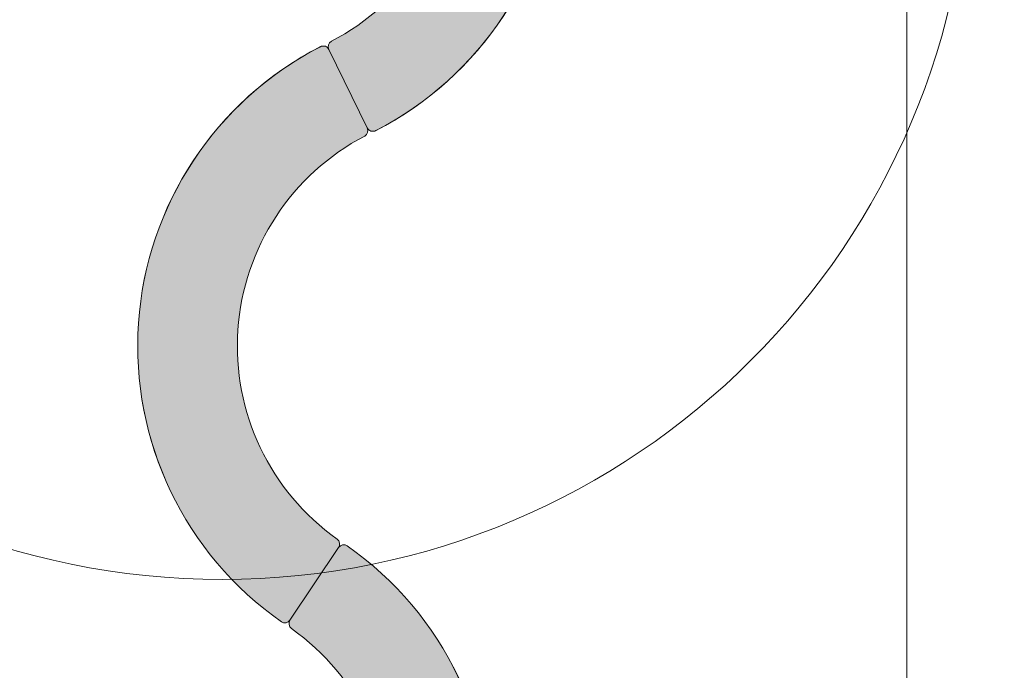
# Model space of a CAD drawing. Header units: millimetres. Extents: x 747415 to 1601423, y -236173 to 551995.
# Tile 184 of 256: x 1083455 to 1087396, y 19809 to 22413. Entities that reach past the tile are written whole.
import ezdxf
from ezdxf.lldxf.tags import DXFTag

# ---------------------------------------------------------------- set-up
doc = ezdxf.new("R2010")
doc.units = ezdxf.units.MM
doc.header["$LTSCALE"] = 100
doc.header["$MEASUREMENT"] = 0
for name, color, linetype, lineweight in [('T--L9042_BOMEN', 84, 'CONTINUOUS', 0), ('T--L9064_ICT', 170, 'ICT_LEIDING', 0), ('T--L9071_TERREINMEUBILAIR_Bank', 250, 'CONTINUOUS', 0)]:
    doc.layers.add(name, color=color, linetype=linetype, lineweight=lineweight)
doc.layers.add('T--L9064_Glasvezel', color=54, linetype='CONTINUOUS')
doc.styles.get("Standard").update_dxf_attribs({"font": 'arial.ttf'})
doc.styles.add('vddonk Arial', font='arial.ttf')
tags = doc.linetypes.add('ICT_LEIDING', pattern='A,12.7,-5.08,["ICT",Standard,S=2.54,R=0,X=-2.54,Y=-1.27],-7.62', length=25.4).pattern_tags.tags
tags[6] = DXFTag(74, 10)
doc.dimstyles.new('Gebr vd Donk', dxfattribs={"dimtxt": 1.5, "dimasz": 1.5, "dimexe": 0, "dimexo": 0, "dimgap": 0.3, "dimtad": 1, "dimdec": 1, "dimzin": 0, "dimdsep": 46, "dimtxsty": 'vddonk Arial', "dimcen": 0.1, "dimclrd": 6, "dimclre": 6, "dimclrt": 6, "dimadec": 0, "dimazin": 0, "dimtfac": 1, "dimtdec": 1, "dimtmove": 0, "dimatfit": 0, "dimfxl": 1, "dimtolj": 1, "dimtzin": 0, "dimlwd": 18, "dimlwe": 18, "dimarcsym": 0})

# ---------------------------------------------------------------- blocks, each defined once
blk = doc.blocks.new('Loop Arc groen')
at = {"layer": 'T--L9071_TERREINMEUBILAIR_Bank'}
h = blk.add_hatch(color=9, dxfattribs=at)
h.dxf.hatch_style = 1
edge = h.paths.add_edge_path()
edge.add_ellipse((0.1276188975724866, 0.1223946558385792), major_axis=(-0.02499998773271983, 0), ratio=1, start_angle=125.6750627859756, end_angle=217.8372888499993)
edge.add_ellipse((-0.9339599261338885, -0.6705020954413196), major_axis=(-1.349999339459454, 0), ratio=1, start_angle=216.77619521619, end_angle=334.6139691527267)
edge.add_ellipse((-2.130822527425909, -0.1020350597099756), major_axis=(-0.02499998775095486, 0), ratio=1, start_angle=-24.32493716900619, end_angle=65.67506283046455)
edge.add_line((-2.141120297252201, -0.1248156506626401), (-1.822103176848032, -0.2690245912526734))
edge.add_ellipse((-1.811805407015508, -0.2462440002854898), major_axis=(-0.02499998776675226, 0), ratio=1, start_angle=65.67506283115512, end_angle=152.736470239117)
edge.add_ellipse((-0.9339599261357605, -0.6705020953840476), major_axis=(-0.9499995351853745, 0), ratio=1, start_angle=217.105697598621, end_angle=334.24442791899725, ccw=False)
edge.add_ellipse((-0.1567782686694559, -0.08177780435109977), major_axis=(-0.02499998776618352, 0), ratio=1, start_angle=38.61365538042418, end_angle=125.6750627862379)
edge.add_line((-0.142198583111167, -0.1020862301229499), (0.142198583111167, 0.1020862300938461))
at = {"layer": 'T--L9071_TERREINMEUBILAIR_Bank', "extrusion": (0, 0, -1)}
blk.add_lwpolyline([(-0.142198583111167, 0.1020862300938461, -0.4253104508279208), (-0.1473627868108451, 0.1377301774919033, -0.5648387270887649), (2.153603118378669, -0.09173728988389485, -0.4142135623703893), (2.141120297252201, -0.1248156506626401), (1.822103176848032, -0.2690245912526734, -0.3992701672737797), (1.789582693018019, -0.257696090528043, 0.5608223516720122), (0.1763125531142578, -0.09737944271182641, -0.3992701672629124), (0.142198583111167, -0.1020862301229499)], format="xyb", close=True, dxfattribs=at)
blk = doc.blocks.new('Loop Arc rood')
at = {"layer": 'T--L9071_TERREINMEUBILAIR_Bank'}
h = blk.add_hatch(color=9, dxfattribs=at)
h.dxf.hatch_style = 1
edge = h.paths.add_edge_path()
edge.add_line((0.1595085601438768, -0.0721044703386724), (-0.1595085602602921, 0.07210447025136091))
edge.add_ellipse((-0.1698063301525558, 0.04932387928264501), major_axis=(-0.02499998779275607, 0), ratio=1, start_angle=245.6750627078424, end_angle=332.7364701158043)
edge.add_ellipse((-1.047651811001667, 0.4735819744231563), major_axis=(-0.9499995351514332, 0), ratio=1, start_angle=37.10569759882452, end_angle=154.2444279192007, ccw=False)
edge.add_ellipse((-1.824833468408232, -0.1151423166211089), major_axis=(-0.02499998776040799, 0), ratio=1, start_angle=218.61365547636, end_angle=305.6750628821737)
edge.add_line((-1.839413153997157, -0.09483389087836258), (-2.123810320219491, -0.2990063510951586))
edge.add_ellipse((-2.109230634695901, -0.3193147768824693), major_axis=(-0.02499998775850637, 0), ratio=1, start_angle=-54.32493729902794, end_angle=37.83728876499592)
edge.add_ellipse((-1.047651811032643, 0.4735819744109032), major_axis=(-1.349999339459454, 0), ratio=1, start_angle=36.77619521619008, end_angle=154.6139691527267)
edge.add_ellipse((0.1492107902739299, -0.09488506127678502), major_axis=(-0.02499998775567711, 0), ratio=1, start_angle=155.6750627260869, end_angle=245.6750627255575)
at = {"layer": 'T--L9071_TERREINMEUBILAIR_Bank', "extrusion": (0, 0, -1)}
blk.add_lwpolyline([(-0.1595085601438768, -0.0721044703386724), (0.1595085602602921, 0.07210447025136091, -0.3992701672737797), (0.1920290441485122, 0.06077596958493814, 0.5608223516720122), (1.805299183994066, -0.09954067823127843, -0.3992701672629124), (1.839413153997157, -0.09483389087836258), (2.123810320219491, -0.2990063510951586, -0.4253104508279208), (2.128974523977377, -0.3346502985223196, -0.5648387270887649), (-0.1719913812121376, -0.1051828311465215, -0.4142135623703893)], format="xyb", close=True, dxfattribs=at)
blk = doc.blocks.new('Loop Arc oranje')
at = {"layer": 'T--L9071_TERREINMEUBILAIR_Bank'}
h = blk.add_hatch(color=9, dxfattribs=at)
h.dxf.hatch_style = 1
edge = h.paths.add_edge_path()
edge.add_ellipse((0.1462057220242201, 0.09945311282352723), major_axis=(-0.02499998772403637, 0), ratio=1, start_angle=116.0967354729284, end_angle=208.2589615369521)
edge.add_ellipse((-1.032508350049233, -0.5057476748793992), major_axis=(-1.34999933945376, 0), ratio=1, start_angle=207.1978678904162, end_angle=325.0356418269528)
edge.add_ellipse((-2.118095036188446, 0.2539472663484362), major_axis=(-0.02499998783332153, 0), ratio=1, start_angle=-33.90326456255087, end_angle=56.09673543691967)
edge.add_line((-2.132039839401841, 0.2331977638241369), (-1.841465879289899, 0.03791613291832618))
edge.add_ellipse((-1.827521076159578, 0.05866563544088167), major_axis=(-0.02499998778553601, 0), ratio=1, start_angle=56.09673559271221, end_angle=143.1581430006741)
edge.add_ellipse((-1.032508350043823, -0.5057476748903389), major_axis=(-0.9499995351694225, 0), ratio=1, start_angle=207.5273702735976, end_angle=324.6661005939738, ccw=False)
edge.add_ellipse((-0.1682001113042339, -0.05455050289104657), major_axis=(-0.02499998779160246, 0), ratio=1, start_angle=29.03532803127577, end_angle=116.0967354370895)
edge.add_line((-0.1572029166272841, -0.07700180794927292), (0.1572029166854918, 0.0770018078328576))
at = {"layer": 'T--L9071_TERREINMEUBILAIR_Bank', "extrusion": (0, 0, -1)}
blk.add_lwpolyline([(-0.1572029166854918, 0.0770018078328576, -0.4253104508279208), (-0.1682261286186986, 0.1112895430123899, -0.5648387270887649), (2.138844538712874, 0.2678920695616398, -0.4142135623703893), (2.132039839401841, 0.2331977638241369), (1.841465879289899, 0.03791613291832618, -0.3992701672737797), (1.807513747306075, 0.04367543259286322, 0.5608223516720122), (0.1900581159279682, -0.06668421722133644, -0.3992701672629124), (0.1572029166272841, -0.07700180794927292)], format="xyb", close=True, dxfattribs=at)
blk = doc.blocks.new('boom nieuw')
at = {"layer": 'T--L9042_BOMEN'}
blk.add_circle((-2.842170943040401e-14, 8.575259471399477e-07), 0.4287631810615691, dxfattribs=at)

msp = doc.modelspace()

# ---------------------------------------------------------------- hatches: boundary and pattern name
at = {"layer": 'T--L9071_TERREINMEUBILAIR_Bank'}
h = msp.add_hatch(color=256, dxfattribs=at)
h.dxf.hatch_style = 1
h.paths.add_polyline_path([(1084702.798040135, 22326.19347197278, 0.3992701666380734), (1084692.506044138, 22293.41977608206), (1084846.127625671, 21979.79388397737, 0.4142135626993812), (1084879.493150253, 21968.36818764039, 0.5650691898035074), (1085036.544349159, 24270.14557289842, 0.4142135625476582), (1085001.936109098, 24263.35775392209), (1084807.138910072, 23973.50461575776, 0.3992701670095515), (1084812.883922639, 23939.63670824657, -0.5608223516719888)])
h = msp.add_hatch(color=256, dxfattribs=at)
h.dxf.hatch_style = 1
h.paths.add_polyline_path([(1084835.83562919, 21947.02018836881, 0.3992701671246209), (1084846.127625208, 21979.79388429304), (1084692.50604354, 22293.41977624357, 0.4142135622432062), (1084659.140519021, 22304.84547256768, 0.5650691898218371), (1084502.089321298, 20003.06808719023, 0.4142135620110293), (1084536.69756131, 20009.85590620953), (1084731.494760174, 20299.70904447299, 0.3992701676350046), (1084725.749747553, 20333.5769519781, -0.5608223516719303)])
h = msp.add_hatch(color=256, dxfattribs=at)
h.dxf.hatch_style = 1
h.paths.add_polyline_path([(1084766.103000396, 20306.49686339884, 0.4142135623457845), (1084731.494760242, 20299.70904439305), (1084536.697561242, 20009.85590628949, 0.3992701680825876), (1084542.44257388, 19975.98799873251, -0.5608223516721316), (1084432.356691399, 18362.54476242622, 0.3992701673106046), (1084422.064695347, 18329.77106646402), (1084575.686276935, 18016.14517444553, 0.4142135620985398), (1084609.051801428, 18004.71947811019, 0.5650691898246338)])

# ---------------------------------------------------------------- linework, layer by layer
at = {"layer": 'T--L9064_ICT', "color": 1, "lineweight": 0}
msp.add_line((1087005.817259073, -6035.529550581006), (1087005.817259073, 30457.3975695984), dxfattribs=at)
at = {"layer": 'T--L9071_TERREINMEUBILAIR_Bank'}
for points in [[(1085036.544349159, 24270.14557289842, 0.4142135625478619), (1085001.936109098, 24263.35775392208), (1084807.138910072, 23973.50461575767, 0.3992701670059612), (1084812.883922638, 23939.63670824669, -0.5608223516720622), (1084702.798040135, 22326.19347197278, 0.3992701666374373), (1084692.506044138, 22293.41977608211), (1084846.127625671, 21979.79388397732, 0.414213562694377), (1084879.493150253, 21968.36818764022, 0.5650691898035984)], [(1084835.83562919, 21947.02018836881, 0.3992701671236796), (1084846.127625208, 21979.79388429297), (1084692.50604354, 22293.41977624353, 0.4142135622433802), (1084659.140519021, 22304.84547256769, 0.5650691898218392), (1084502.089321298, 20003.06808719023, 0.4142135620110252), (1084536.69756131, 20009.85590620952), (1084731.494760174, 20299.70904447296, 0.3992701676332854), (1084725.749747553, 20333.57695197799, -0.5608223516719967)], [(1084766.103000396, 20306.49686339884, 0.4142135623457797), (1084731.494760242, 20299.70904439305), (1084536.697561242, 20009.85590628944, 0.3992701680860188), (1084542.44257388, 19975.9879987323, -0.5608223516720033), (1084432.356691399, 18362.54476242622, 0.3992701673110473), (1084422.064695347, 18329.77106646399), (1084575.686276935, 18016.14517444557, 0.4142135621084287), (1084609.051801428, 18004.71947811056, 0.5650691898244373)]]:
    msp.add_lwpolyline(points, format="xyb", close=True, dxfattribs=at)

# ---------------------------------------------------------------- block references
at = {"layer": 'T--L9042_BOMEN', "xscale": 6982.635217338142, "yscale": 6982.635217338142, "zscale": 6982.635217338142, "rotation": 226.390364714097}
msp.add_blockref('boom nieuw', (1084264.82375979, 23166.55385391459), dxfattribs=at)
at = {"layer": 'T--L9071_TERREINMEUBILAIR_Bank'}
for name, p, xscale, yscale, zscale, rotation in [('Loop Arc rood', (1084904.537509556, 24118.43118493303), 997.5193167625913, 997.5193167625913, 997.5193167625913, 80.42167267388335), ('Loop Arc groen', (1084769.316834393, 22136.60683123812), 997.5193167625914, 997.5193167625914, 997.5193167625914, 80.42167270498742), ('Loop Arc oranje', (1084498.87548622, 18172.95812051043), 997.5193167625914, 997.5193167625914, 997.5193167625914, 270)]:
    msp.add_blockref(name, p, dxfattribs=dict(at, xscale=xscale, yscale=yscale, zscale=zscale, rotation=rotation))

# ---------------------------------------------------------------- texts
at = {"layer": 'T--L9064_Glasvezel', "linetype": 'Continuous', "insert": (1064757.91840804, 16935.44191872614), "char_height": 1499.999999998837, "attachment_point": 9, "rotation": 228.70932357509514, "style": 'vddonk Arial'}
msp.add_mtext('Entry point: 3007-(KNNGWLLM1CLLG)-IC', dxfattribs=at)

# ---------------------------------------------------------------- leaders
at = {"layer": 'T--L9064_Glasvezel', "linetype": 'Continuous', "annotation_type": 0, "has_hookline": 1, "hookline_direction": 1, "text_width": 39229.19508864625, "horizontal_direction": (-0.6598794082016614, -0.7513715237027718, 0)}
msp.add_leader([(1061124.504787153, 9444.188306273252), (1065321.249086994, 16440.30695111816)], dimstyle='Gebr vd Donk', override={"dimgap": 0.3, "dimtad": 0, "dimarcsym": 1}, dxfattribs=at)

doc.saveas('drawing.dxf')
